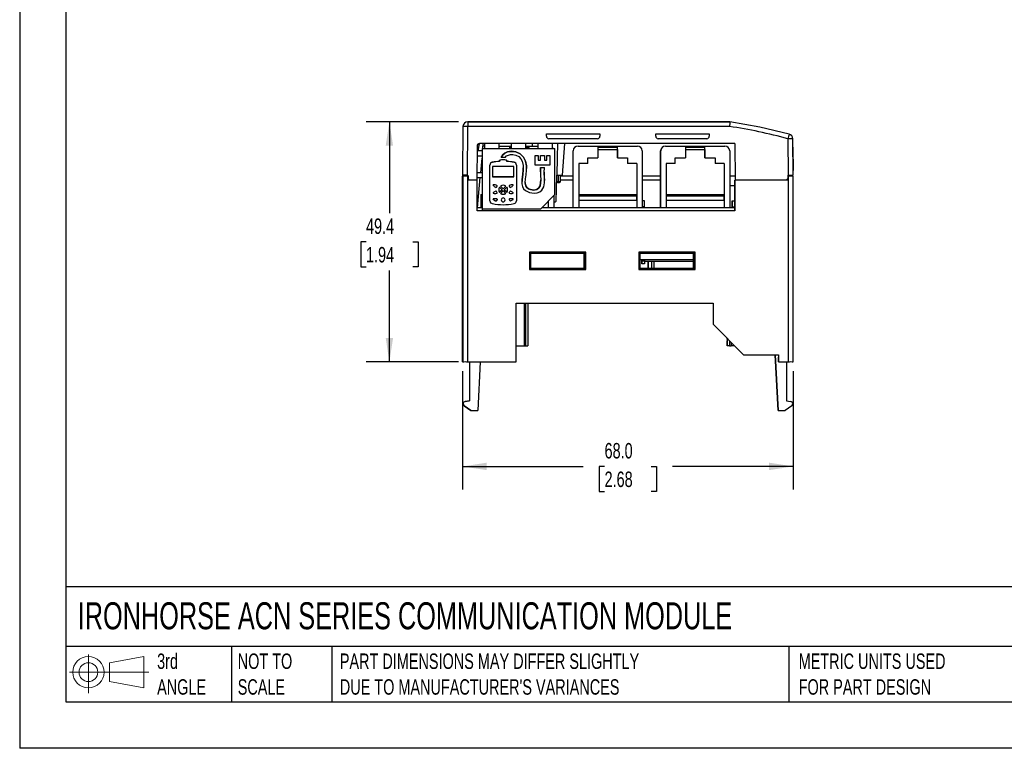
# Model space of a CAD drawing. Header units: millimetres. Extents: x 0 to 419, y 0 to 324.
# Tile 1 of 4: x 0 to 203, y 0 to 150. Entities that reach past the tile are written whole.
import ezdxf

# ---------------------------------------------------------------- set-up
doc = ezdxf.new("R2010")
doc.units = ezdxf.units.MM
doc.header["$LTSCALE"] = 1.5
doc.linetypes.add('CENTERX2', pattern=[20.32, 12.7, -2.54, 2.54, -2.54])
doc.layers.add('DIMENSIONS', color=140, linetype='Continuous', lineweight=25)
doc.layers.add('TEXT', color=140, linetype='Continuous', lineweight=25)
doc.layers.add('SLD-DEFPOINTS', color=7, linetype='Continuous')
doc.styles.add('SLDTEXTSTYLE0', font='TXT', dxfattribs={"width": 0.7})
doc.dimstyles.new('SLDDIMSTYLE0', dxfattribs={"dimtxt": 3.237012, "dimasz": 4.953, "dimexe": 0, "dimexo": 0.0625, "dimgap": 0.809253, "dimtad": 0, "dimtih": 1, "dimtoh": 1, "dimdec": 1, "dimrnd": 1e-09, "dimzin": 4, "dimdsep": 46, "dimtxsty": 'SLDTEXTSTYLE0', "dimsah": 1, "dimcen": 0.09, "dimadec": 0, "dimazin": 1, "dimtfac": 1, "dimtdec": 1, "dimtofl": 0, "dimtmove": 0, "dimatfit": 3, "dimfxl": 0, "dimfrac": 2, "dimtolj": 1, "dimtzin": 12, "dimarcsym": 0})
doc.dimstyles.new('SLDDIMSTYLE1', dxfattribs={"dimtxt": 3.237012, "dimasz": 4.953, "dimexe": 0, "dimexo": 0.0625, "dimgap": 0.809253, "dimtad": 0, "dimtih": 1, "dimtoh": 1, "dimdec": 1, "dimrnd": 1e-09, "dimzin": 12, "dimdsep": 46, "dimtxsty": 'SLDTEXTSTYLE0', "dimsah": 1, "dimcen": 0.09, "dimadec": 0, "dimazin": 3, "dimtfac": 1, "dimtdec": 1, "dimtofl": 0, "dimtmove": 0, "dimatfit": 3, "dimfxl": 0, "dimfrac": 2, "dimtolj": 1, "dimtzin": 12, "dimarcsym": 0})

# ---------------------------------------------------------------- blocks, each defined once
blk = doc.blocks.new('Block11')
at = {"color": 7, "linetype": 'Continuous', "lineweight": 18}
for p, q in [((3.88, 7.97), (3.88, 0)), ((8.22, 6.25), (15.26, 7.55)), ((8.22, 2.39), (8.22, 6.25)), ((15.26, 7.55), (15.26, 1.1)), ((0, 4.32), (16.31, 4.32)), ((8.22, 2.39), (15.26, 1.1))]:
    blk.add_line(p, q, dxfattribs=at)
for radius in [3.23, 1.93]:
    blk.add_circle((3.88, 4.32), radius, dxfattribs=at)
blk = doc.blocks.new('Block12')
at = {"layer": 'SLD-DEFPOINTS'}
blk.add_blockref('Block11', (0, 0), dxfattribs=at)
blk = doc.blocks.new('_D')
at = {"layer": 'DIMENSIONS'}
for p, q in [((91.14, 77.5), (91.14, 53.18)), ((159.16, 77.5), (159.16, 53.18)), ((91.14, 57.94), (115.96, 57.95)), ((120.34, 57.95), (119.25, 57.95)), ((119.25, 57.95), (119.25, 52.8)), ((129.96, 57.95), (131.05, 57.95)), ((131.05, 57.95), (131.05, 52.8)), ((159.16, 57.95), (134.35, 57.95)), ((119.25, 52.8), (120.34, 52.8)), ((131.05, 52.8), (129.96, 52.8))]:
    blk.add_line(p, q, dxfattribs=at)
for points in [[(91.14, 57.94), (96.09, 57.18), (96.09, 58.71)], [(159.16, 57.95), (154.21, 58.71), (154.21, 57.18)]]:
    blk.add_solid(points, dxfattribs=at)
at = {"layer": 'DIMENSIONS', "char_height": 3.175, "attachment_point": 1, "style": 'SLDTEXTSTYLE0'}
for s, insert in [('68.0', (120.34, 62.76)), ('2.68', (120.34, 56.89))]:
    blk.add_mtext(s, dxfattribs=dict(at, insert=insert))
blk = doc.blocks.new('_D_1')
at = {"layer": 'DIMENSIONS'}
for p, q in [((90.31, 128.81), (71.31, 128.81)), ((76.07, 128.81), (76.07, 109.97)), ((71.26, 104.11), (70.17, 104.11)), ((70.17, 104.11), (70.17, 98.96)), ((80.88, 104.11), (81.97, 104.11)), ((81.97, 104.11), (81.97, 98.96)), ((70.17, 98.96), (71.26, 98.96)), ((76.07, 79.41), (76.07, 98.24)), ((81.97, 98.96), (80.88, 98.96)), ((90.26, 79.41), (71.31, 79.41))]:
    blk.add_line(p, q, dxfattribs=at)
for points in [[(76.07, 128.81), (75.31, 123.85), (76.83, 123.85)], [(76.07, 79.41), (76.83, 84.36), (75.31, 84.36)]]:
    blk.add_solid(points, dxfattribs=at)
at = {"layer": 'DIMENSIONS', "char_height": 3.175, "attachment_point": 1, "style": 'SLDTEXTSTYLE0'}
for s, insert in [('49.4', (71.26, 108.92)), ('1.94', (71.26, 103.05))]:
    blk.add_mtext(s, dxfattribs=dict(at, insert=insert))

msp = doc.modelspace()

# ---------------------------------------------------------------- linework, layer by layer
at = {"color": 7, "linetype": 'Continuous'}
for p in [(0, 323.85), (419.1, 0)]:
    msp.add_line(p, (0, 0), dxfattribs=at)
for p, q in [((91.21, 127.81), (91.13, 117.81)), ((92.13, 117.81), (92.21, 127.82)), ((92.21, 128.81), (92.21, 127.82)), ((92.21, 128.81), (146.13, 128.81)), ((146.13, 128.81), (92.21, 128.81)), ((146.05, 127.82), (92.21, 127.82)), ((108.38, 125.81), (108.38, 126.31)), ((108.38, 126.31), (119.38, 126.31)), ((119.38, 126.31), (119.38, 125.81)), ((130.88, 125.81), (130.88, 126.31)), ((130.88, 126.31), (141.88, 126.31)), ((141.88, 126.31), (141.88, 125.81)), ((94.11, 123.81), (94.04, 116.81)), ((94.51, 124.29), (94.24, 122.81)), ((147.14, 124.31), (94.61, 124.31)), ((95.3, 123.31), (95.39, 124.31)), ((95.63, 123.81), (95.34, 123.81)), ((95.63, 124.31), (95.63, 123.31)), ((98.63, 123.31), (98.63, 124.31)), ((98.63, 123.81), (101.13, 123.81)), ((100.79, 123.66), (100.79, 123.31)), ((100.79, 123.66), (101.13, 123.66)), ((101.13, 124.31), (101.13, 123.31)), ((104.13, 123.31), (104.13, 124.31)), ((104.13, 123.81), (106.63, 123.81)), ((104.13, 123.66), (104.79, 123.66)), ((104.79, 123.31), (104.79, 123.66)), ((105.53, 123.81), (105.52, 124.31)), ((106.63, 124.31), (106.63, 123.31)), ((118.88, 125.31), (108.88, 125.31)), ((109.63, 123.31), (109.63, 124.31)), ((112.1, 124.31), (111.6, 117.81)), ((114.88, 123.81), (114.89, 123.81)), ((114.89, 123.81), (127.09, 123.81)), ((118.99, 123.66), (122.99, 123.66)), ((118.99, 123.66), (118.99, 121.41)), ((122.99, 121.41), (122.99, 123.66)), ((141.38, 125.31), (131.38, 125.31)), ((132.88, 123.81), (132.89, 123.81)), ((132.89, 123.81), (145.09, 123.81)), ((136.99, 123.66), (140.99, 123.66)), ((136.99, 123.66), (136.99, 121.41)), ((140.99, 121.41), (140.99, 123.66)), ((147.14, 124.31), (147.21, 116.81)), ((158.06, 125.28), (158.13, 117.81)), ((159.13, 117.81), (159.06, 125.28)), ((94.09, 121.81), (95.13, 121.81)), ((95.13, 122.81), (94.1, 122.81)), ((95.13, 123.31), (110.13, 123.31)), ((95.13, 123.31), (95.13, 110.81)), ((101.13, 123.47), (100.79, 123.47)), ((104.79, 123.47), (104.13, 123.47)), ((104.79, 123.31), (104.79, 123.47)), ((106.06, 119.88), (106.06, 121.88)), ((106.06, 121.88), (106.66, 121.88)), ((106.06, 121.88), (106.66, 121.88)), ((106.66, 121.88), (106.66, 120.88)), ((107.16, 121.88), (107.96, 121.88)), ((107.16, 120.88), (107.16, 121.88)), ((107.16, 121.88), (107.96, 121.88)), ((107.96, 121.88), (107.96, 120.88)), ((108.46, 121.88), (109.06, 121.88)), ((108.46, 120.88), (108.46, 121.88)), ((108.46, 121.88), (109.06, 121.88)), ((109.06, 121.88), (109.06, 119.88)), ((110.13, 113.81), (110.13, 123.31)), ((113.89, 122.81), (113.88, 122.81)), ((113.88, 111.11), (113.88, 122.81)), ((113.89, 111.11), (113.89, 122.81)), ((122.99, 123.47), (118.99, 123.47)), ((118.99, 123.11), (122.99, 123.11)), ((122.99, 123.11), (122.99, 123.47)), ((122.99, 123.11), (122.99, 121.41)), ((128.09, 122.81), (128.09, 111.11)), ((131.89, 122.81), (131.88, 122.81)), ((131.88, 111.11), (131.88, 122.81)), ((131.89, 111.11), (131.89, 122.81)), ((140.99, 123.47), (136.99, 123.47)), ((136.99, 123.11), (140.99, 123.11)), ((140.99, 123.11), (140.99, 123.47)), ((140.99, 123.11), (140.99, 121.41)), ((146.09, 122.81), (146.09, 111.11)), ((159.08, 123.56), (159.12, 118.78)), ((94.86, 118.31), (95.13, 121.32)), ((96.76, 112.54), (96.76, 119.89)), ((97.25, 120.45), (97.25, 120.46)), ((97.29, 119.58), (97.29, 117.46)), ((98.71, 120.66), (98.71, 120.8)), ((98.71, 120.66), (98.71, 120.65)), ((98.79, 120.81), (98.79, 120.87)), ((98.79, 120.81), (98.79, 120.8)), ((99.87, 121.44), (99.07, 121.44)), ((100.17, 120.87), (100.17, 120.81)), ((100.17, 120.8), (100.17, 120.81)), ((100.25, 120.8), (100.25, 120.66)), ((100.25, 120.65), (100.25, 120.66)), ((101.67, 117.46), (101.67, 119.58)), ((101.71, 120.45), (101.71, 120.46)), ((102.21, 119.88), (102.21, 112.57)), ((109.06, 119.88), (106.06, 119.88)), ((106.66, 120.88), (107.16, 120.88)), ((106.66, 120.88), (107.16, 120.88)), ((106.66, 120.88), (106.66, 120.88)), ((107.16, 120.88), (107.16, 120.88)), ((107.96, 120.88), (108.46, 120.88)), ((107.96, 120.88), (108.46, 120.88)), ((107.96, 120.88), (107.96, 120.88)), ((108.46, 120.88), (108.46, 120.88)), ((116.89, 120.21), (115.03, 120.21)), ((115.03, 120.21), (115.03, 111.11)), ((116.89, 121.41), (118.99, 121.41)), ((116.89, 120.21), (116.89, 121.41)), ((122.99, 121.41), (125.09, 121.41)), ((122.99, 121.41), (122.99, 121.41)), ((125.09, 121.41), (125.09, 120.21)), ((125.09, 121.41), (125.09, 120.21)), ((126.95, 120.21), (125.09, 120.21)), ((125.09, 120.21), (125.09, 120.21)), ((126.95, 120.21), (126.95, 111.11)), ((126.95, 120.21), (126.95, 113.76)), ((134.89, 120.21), (133.03, 120.21)), ((133.03, 120.21), (133.03, 111.11)), ((134.89, 121.41), (136.99, 121.41)), ((134.89, 120.21), (134.89, 121.41)), ((140.99, 121.41), (143.09, 121.41)), ((140.99, 121.41), (140.99, 121.41)), ((143.09, 121.41), (143.09, 120.21)), ((143.09, 121.41), (143.09, 120.21)), ((144.95, 120.21), (143.09, 120.21)), ((143.09, 120.21), (143.09, 120.21)), ((144.95, 120.21), (144.95, 111.11)), ((144.95, 120.21), (144.95, 113.75)), ((91.07, 117.61), (91.07, 93.21)), ((91.16, 117.61), (91.07, 117.61)), ((92.13, 117.81), (91.13, 117.81)), ((91.16, 117.61), (91.16, 79.41)), ((92.23, 117.81), (92.13, 117.81)), ((92.16, 117.61), (92.16, 79.41)), ((92.26, 117.61), (92.16, 117.61)), ((92.23, 117.81), (92.23, 117.61)), ((92.26, 117.61), (92.26, 116.81)), ((95.13, 118.31), (94.06, 118.31)), ((103.63, 119.3), (103.63, 119.31)), ((107.16, 119.38), (107.96, 119.38)), ((107.16, 119.38), (107.16, 119.38)), ((107.16, 119.38), (107.96, 119.38)), ((107.92, 118.4), (107.92, 118.4)), ((110.48, 117.61), (110.45, 117.61)), ((110.46, 117.81), (110.51, 117.81)), ((110.48, 117.81), (110.48, 116.51)), ((110.51, 117.81), (110.88, 117.81)), ((110.88, 117.81), (111.6, 117.81)), ((110.88, 116.51), (110.88, 117.81)), ((111.28, 116.51), (111.28, 117.81)), ((113.88, 117.61), (111.28, 117.61)), ((131.88, 117.61), (128.09, 117.61)), ((147.2, 117.61), (146.09, 117.61)), ((158.13, 117.81), (158.03, 117.81)), ((158.03, 117.81), (158.03, 117.11)), ((158.06, 117.61), (158.03, 117.61)), ((158.06, 117.61), (158.06, 116.81)), ((158.16, 117.61), (158.06, 117.61)), ((158.13, 117.81), (159.13, 117.81)), ((158.16, 79.41), (158.16, 117.61)), ((159.16, 79.41), (159.16, 117.61)), ((92.53, 116.81), (92.26, 117.07)), ((94.16, 116.81), (92.26, 116.81)), ((94.05, 117.31), (95.13, 117.31)), ((94.16, 110.51), (94.16, 116.81)), ((94.23, 111.11), (94.78, 117.31)), ((97.29, 117.45), (97.29, 117.46)), ((97.45, 115.77), (97.45, 115.77)), ((98.23, 115.56), (98.23, 115.57)), ((98.24, 115.6), (98.24, 115.61)), ((99.48, 115.04), (98.94, 115.58)), ((98.94, 115.58), (98.94, 115.57)), ((98.94, 115.57), (99.48, 115.03)), ((100.01, 115.58), (99.48, 115.04)), ((99.48, 115.03), (100.01, 115.57)), ((100.01, 115.57), (100.01, 115.58)), ((100.72, 115.61), (100.72, 115.6)), ((100.73, 115.56), (100.73, 115.57)), ((101.51, 115.79), (101.51, 115.8)), ((101.51, 115.77), (101.51, 115.77)), ((101.67, 117.46), (101.67, 117.45)), ((104, 116.28), (104, 116.27)), ((107.21, 116.83), (107.21, 116.84)), ((110.48, 116.81), (110.43, 116.81)), ((110.48, 116.51), (110.88, 116.51)), ((110.68, 116.31), (110.88, 116.31)), ((110.68, 116.31), (110.88, 116.31)), ((110.88, 116.51), (110.88, 116.31)), ((110.88, 116.51), (111.28, 116.51)), ((110.88, 116.31), (111.08, 116.31)), ((113.88, 116.81), (111.28, 116.81)), ((131.88, 116.81), (128.09, 116.81)), ((147.16, 115.61), (146.09, 115.61)), ((147.16, 116.81), (147.16, 110.51)), ((158.06, 116.81), (147.16, 116.81)), ((147.16, 116.81), (147.16, 116.81)), ((147.16, 110.51), (147.16, 116.81)), ((158.03, 117.11), (157.73, 116.81)), ((158.03, 116.81), (158.03, 117.11)), ((94.86, 113.81), (94.86, 111.11)), ((94.86, 113.81), (95.13, 113.81)), ((97.43, 114.1), (97.43, 114.11)), ((97.91, 115.33), (97.91, 115.33)), ((98.08, 115.35), (98.08, 115.36)), ((98.17, 114.1), (98.17, 114.11)), ((98.23, 114.19), (98.23, 114.19)), ((98.56, 114.83), (98.56, 114.82)), ((98.73, 115.36), (99.27, 114.83)), ((99.27, 114.83), (98.73, 114.29)), ((98.73, 114.29), (99.27, 114.82)), ((98.73, 114.29), (98.73, 114.29)), ((98.94, 114.08), (99.48, 114.62)), ((98.94, 114.08), (98.94, 114.08)), ((99.27, 114.82), (99.27, 114.83)), ((99.48, 115.03), (99.48, 115.04)), ((99.48, 114.62), (100.01, 114.08)), ((99.69, 114.83), (100.23, 115.36)), ((100.23, 114.29), (99.69, 114.83)), ((99.69, 114.82), (99.69, 114.83)), ((99.69, 114.82), (100.23, 114.29)), ((100.01, 114.08), (100.01, 114.08)), ((100.23, 114.29), (100.23, 114.29)), ((100.4, 114.82), (100.4, 114.83)), ((100.73, 114.21), (100.84, 114.46)), ((100.73, 114.19), (100.73, 114.21)), ((100.73, 114.19), (100.73, 114.19)), ((100.79, 114.1), (100.79, 114.11)), ((100.88, 115.35), (100.88, 115.36)), ((101.05, 115.33), (101.05, 115.33)), ((101.53, 114.1), (101.53, 114.11)), ((101.57, 114.15), (101.57, 114.16)), ((110.13, 113.81), (107.13, 110.81)), ((109.89, 113.57), (109.89, 111.11)), ((126.95, 113.76), (115.03, 113.76)), ((115.03, 113.54), (126.95, 113.54)), ((126.95, 113.54), (126.95, 113.76)), ((144.95, 113.75), (133.03, 113.76)), ((133.03, 113.54), (144.95, 113.54)), ((144.95, 113.54), (144.95, 113.75)), ((97.41, 112.84), (97.4, 112.85)), ((97.97, 112.52), (97.97, 112.53)), ((98.23, 112.82), (98.12, 112.58)), ((98.12, 112.57), (98.12, 112.58)), ((98.23, 112.85), (98.23, 112.82)), ((98.23, 112.84), (98.23, 112.85)), ((98.23, 112.82), (98.23, 112.82)), ((99.07, 112.73), (99.07, 112.73)), ((99.89, 112.73), (99.89, 112.73)), ((100.73, 112.85), (100.73, 112.84)), ((100.73, 112.84), (100.73, 112.82)), ((100.73, 112.82), (100.73, 112.82)), ((101.55, 112.84), (101.55, 112.85)), ((101.57, 112.88), (101.57, 112.88)), ((102.21, 112.56), (102.21, 112.57)), ((108.75, 112.43), (108.75, 111.11)), ((108.75, 112.43), (108.75, 111.11)), ((109.89, 112.31), (110.27, 112.31)), ((126.95, 112.61), (115.03, 112.61)), ((126.95, 112.61), (126.95, 111.11)), ((128.58, 112.51), (128.09, 112.51)), ((128.58, 111.31), (128.58, 112.51)), ((144.95, 112.61), (133.03, 112.61)), ((144.95, 112.61), (144.95, 111.11)), ((146.58, 112.51), (146.58, 111.31)), ((146.58, 112.51), (147.12, 112.51)), ((146.58, 112.24), (146.58, 112.51)), ((146.58, 112.51), (146.58, 112.24)), ((146.58, 111.31), (146.58, 112.51)), ((146.58, 112.51), (146.58, 112.51)), ((146.58, 111.11), (146.58, 112.24)), ((146.58, 112.24), (146.58, 111.11)), ((146.58, 112.24), (146.58, 112.24)), ((147.12, 111.31), (147.12, 112.51)), ((91.15, 106.81), (91.15, 109.81)), ((91.15, 109.81), (91.15, 109.81)), ((91.15, 109.81), (91.15, 106.81)), ((95.13, 111.11), (94.16, 111.11)), ((147.16, 110.51), (94.16, 110.51)), ((107.13, 110.81), (95.13, 110.81)), ((95.16, 110.81), (95.16, 110.51)), ((147.16, 111.11), (107.43, 111.11)), ((109.89, 111.11), (108.75, 111.11)), ((115.03, 111.11), (113.89, 111.11)), ((128.09, 111.11), (126.95, 111.11)), ((128.58, 111.31), (128.09, 111.31)), ((128.58, 111.11), (128.58, 111.31)), ((133.03, 111.11), (131.89, 111.11)), ((146.09, 111.11), (144.95, 111.11)), ((146.58, 111.31), (147.12, 111.31)), ((146.58, 111.31), (146.58, 111.11)), ((146.58, 111.11), (146.58, 111.31)), ((147.12, 111.11), (147.12, 111.31)), ((91.15, 106.81), (91.15, 106.81)), ((116.46, 102.01), (104.87, 102.01)), ((104.87, 102.01), (104.87, 98.42)), ((105.16, 101.71), (104.87, 102.01)), ((105.16, 98.71), (105.16, 101.71)), ((116.16, 101.71), (105.16, 101.71)), ((116.16, 101.71), (116.46, 102.01)), ((116.16, 101.71), (116.16, 98.71)), ((116.16, 98.71), (116.16, 101.71)), ((116.46, 98.42), (116.46, 102.01)), ((138.96, 102.01), (127.37, 102.01)), ((127.37, 102.01), (127.37, 98.42)), ((127.66, 101.71), (127.37, 102.01)), ((127.66, 98.71), (127.66, 101.71)), ((138.66, 101.71), (127.66, 101.71)), ((138.66, 101.71), (138.96, 102.01)), ((138.66, 101.71), (138.66, 98.71)), ((138.66, 98.71), (138.66, 101.71)), ((138.96, 98.42), (138.96, 102.01)), ((127.66, 100.51), (138.66, 100.51)), ((128.04, 100.51), (128.04, 100.11)), ((128.04, 100.11), (128.04, 100.51)), ((128.57, 100.11), (128.04, 100.11)), ((128.04, 100.11), (128.04, 99.61)), ((128.04, 99.61), (128.04, 100.11)), ((128.04, 100.11), (128.04, 100.11)), ((128.04, 100.11), (128.04, 100.11)), ((128.04, 99.61), (128.04, 99.61)), ((128.58, 99.61), (128.04, 99.61)), ((128.57, 100.51), (128.57, 100.11)), ((128.57, 100.51), (128.57, 100.11)), ((128.57, 100.11), (138.66, 100.11)), ((128.57, 100.11), (128.57, 100.11)), ((128.58, 100.11), (128.58, 99.61)), ((129.29, 100.11), (129.29, 98.71)), ((129.29, 98.71), (129.29, 100.11)), ((130.06, 98.71), (130.06, 100.11)), ((130.55, 98.71), (130.55, 100.11)), ((105.16, 98.71), (104.87, 98.42)), ((104.87, 98.42), (116.46, 98.42)), ((105.16, 98.71), (116.16, 98.71)), ((116.16, 98.71), (116.46, 98.42)), ((127.66, 98.71), (127.37, 98.42)), ((127.37, 98.42), (138.96, 98.42)), ((127.66, 98.71), (138.66, 98.71)), ((138.66, 98.71), (138.96, 98.42)), ((91.14, 93.21), (91.07, 93.21)), ((91.14, 79.41), (91.14, 93.21)), ((102.16, 91.51), (142.66, 91.51)), ((102.16, 79.41), (102.16, 91.51)), ((103.77, 91.51), (103.77, 82.71)), ((104.07, 91.51), (104.07, 82.71)), ((104.57, 91.51), (104.57, 82.71)), ((142.66, 91.51), (142.66, 87.16)), ((142.66, 91.51), (142.66, 87.16)), ((91.14, 89.16), (91.14, 79.41)), ((91.14, 89.16), (91.14, 89.16)), ((91.15, 80.38), (91.14, 89.16)), ((91.15, 79.41), (91.15, 89.16)), ((91.15, 89.16), (91.15, 80.38)), ((91.15, 89.16), (91.15, 89.16)), ((91.15, 86.9), (91.15, 87.61)), ((91.15, 87.61), (91.15, 87.61)), ((91.15, 87.61), (91.15, 86.9)), ((142.66, 87.16), (148.91, 80.91)), ((142.66, 87.16), (148.91, 80.91)), ((142.66, 87.16), (142.66, 87.16)), ((91.15, 86.9), (91.15, 86.9)), ((91.15, 86.61), (91.15, 86.61)), ((91.15, 84.9), (91.15, 85.61)), ((91.15, 85.61), (91.15, 85.61)), ((91.15, 85.61), (91.15, 84.9)), ((91.15, 84.9), (91.15, 84.9)), ((91.15, 84.61), (91.15, 84.61)), ((91.15, 82.9), (91.15, 83.61)), ((91.15, 83.61), (91.15, 83.61)), ((91.15, 83.61), (91.15, 82.9)), ((145.57, 84.25), (145.57, 82.71)), ((145.57, 82.71), (145.57, 83.73)), ((146.07, 83.75), (146.07, 82.71)), ((146.37, 83.45), (146.37, 82.71)), ((91.15, 82.9), (91.15, 82.9)), ((91.15, 82.61), (91.15, 82.61)), ((91.15, 80.9), (91.15, 81.61)), ((91.15, 81.61), (91.15, 81.61)), ((91.15, 81.61), (91.15, 80.9)), ((102.16, 82.71), (103.77, 82.71)), ((103.77, 82.71), (104.07, 82.71)), ((104.07, 82.71), (104.57, 82.71)), ((146.07, 82.71), (145.57, 82.71)), ((145.57, 82.71), (145.57, 82.71)), ((146.07, 82.71), (146.37, 82.71)), ((147.11, 82.71), (146.37, 82.71)), ((91.14, 79.41), (91.14, 79.41)), ((91.15, 79.41), (91.14, 79.41)), ((91.15, 80.9), (91.15, 80.9)), ((91.15, 80.61), (91.15, 80.61)), ((91.15, 80.38), (91.15, 80.38)), ((91.15, 79.41), (91.15, 79.41)), ((91.15, 79.41), (91.16, 79.41)), ((91.15, 79.41), (91.15, 79.41)), ((92.16, 79.41), (102.16, 79.41)), ((92.55, 79.41), (92.55, 71.41)), ((92.55, 79.41), (92.55, 71.41)), ((94.77, 79.41), (94.25, 69.41)), ((148.91, 80.91), (156.16, 80.91)), ((148.91, 80.91), (148.91, 80.91)), ((156.05, 69.41), (155.44, 80.91)), ((155.44, 80.91), (156.05, 69.41)), ((156.05, 69.41), (155.45, 80.91)), ((155.45, 80.91), (156.05, 69.41)), ((156.16, 80.91), (156.16, 79.41)), ((156.16, 80.91), (156.16, 80.41)), ((156.16, 79.41), (156.16, 80.41)), ((156.16, 80.41), (156.16, 80.41)), ((156.16, 79.41), (158.16, 79.41)), ((156.16, 79.41), (156.16, 79.41)), ((157.75, 79.41), (157.75, 71.41)), ((91.69, 71.31), (92.55, 71.41)), ((92.55, 71.41), (91.69, 71.31)), ((91.69, 71.31), (91.69, 71.31)), ((92.55, 71.41), (92.55, 71.41)), ((157.75, 71.41), (158.61, 71.31)), ((91.25, 70.81), (91.25, 70.81)), ((91.45, 70.41), (91.45, 70.41)), ((92.8, 69.41), (91.45, 70.41)), ((91.45, 70.41), (92.8, 69.41)), ((92.8, 69.41), (94.25, 69.41)), ((92.8, 69.41), (92.8, 69.41)), ((156.05, 69.41), (157.5, 69.41)), ((156.05, 69.41), (156.05, 69.41)), ((156.05, 69.41), (156.05, 69.41)), ((156.05, 69.41), (156.05, 69.41)), ((158.85, 70.41), (157.5, 69.41))]:
    msp.add_line(p, q)
at = {"flags": 128}
for points in [[(146.13, 128.81), (146.12, 128.73), (146.11, 128.52), (146.09, 128.25), (146.07, 128.06), (146.05, 127.82)], [(158.33, 126.23), (152.27, 127.71), (146.13, 128.81)], [(91.18, 123.81), (91.18, 123.81), (91.18, 123.79), (91.18, 123.73), (91.18, 123.66), (91.18, 123.56)], [(110.63, 124.31), (110.58, 121.48), (110.51, 117.81)], [(107.16, 119.38), (107.13, 118.63), (107.18, 117.75), (107.21, 116.85), (107.18, 116.21), (107.06, 115.65), (106.83, 115.19), (106.44, 114.89), (105.8, 114.76), (105.1, 114.85), (104.67, 115.02), (104.33, 115.28), (104.12, 115.6), (104, 116.27), (104.08, 117.05), (104.2, 117.88), (104.29, 118.84), (104.27, 119.76), (104.09, 120.71), (103.69, 121.53), (103.01, 122.17), (102.11, 122.59), (101.22, 122.72), (100.35, 122.6), (99.83, 122.36), (99.39, 121.98), (99.07, 121.44)], [(99.07, 121.44), (99.39, 121.97), (99.83, 122.35), (100.35, 122.59), (101.22, 122.71), (102.11, 122.58), (103.01, 122.17), (103.69, 121.53), (104.09, 120.71), (104.27, 119.75), (104.27, 119.18)], [(99.87, 121.44), (100.18, 121.76), (100.56, 121.96), (100.99, 122.06), (101.44, 122.07), (102.1, 121.92), (102.69, 121.62), (103.14, 121.19), (103.42, 120.66), (103.6, 119.83), (103.62, 118.9), (103.52, 117.93), (103.4, 116.95), (103.35, 116.03), (103.43, 115.48), (103.65, 115.01), (104.05, 114.63), (104.89, 114.26), (105.87, 114.14), (106.5, 114.2), (107.05, 114.4), (107.46, 114.72), (107.83, 115.4), (107.97, 116.26), (107.97, 117.22), (107.92, 118.36), (107.96, 119.38)], [(109.63, 123.48), (109.72, 123.36), (109.76, 123.31)], [(101.67, 119.58), (101.12, 119.58), (100.57, 119.58), (100.03, 119.58), (99.48, 119.58), (98.93, 119.58), (98.39, 119.58), (97.84, 119.58), (97.29, 119.58)], [(103.36, 116.28), (103.4, 116.94), (103.52, 117.92), (103.62, 118.9), (103.61, 119.3)], [(107.14, 118.47), (107.13, 118.62), (107.16, 119.38)], [(107.92, 118.4), (107.95, 117.56), (107.97, 116.75)], [(110.46, 117.81), (110.39, 114.84), (110.34, 112.51)], [(101.67, 117.46), (101.12, 117.46), (100.57, 117.46), (100.03, 117.46), (99.48, 117.46), (98.93, 117.46), (98.39, 117.46), (97.84, 117.46), (97.29, 117.46)], [(97.29, 117.45), (97.84, 117.45), (98.39, 117.45), (98.93, 117.45), (99.48, 117.45), (100.03, 117.45), (100.57, 117.45), (101.12, 117.45), (101.67, 117.45)], [(97.45, 115.77), (97.45, 115.79), (97.45, 115.8)], [(101.51, 115.77), (101.51, 115.78), (101.51, 115.79)], [(104.01, 116.27), (104.01, 116.11), (104.12, 115.59), (104.33, 115.27), (104.67, 115.02), (105.1, 114.85), (105.8, 114.76), (106.44, 114.88), (106.83, 115.19), (107.06, 115.64), (107.18, 116.21), (107.21, 116.83)], [(94.86, 113.81), (94.86, 112.89), (94.86, 111.97), (94.86, 111.11)], [(126.95, 112.61), (126.95, 112.76), (126.95, 112.91), (126.95, 113.05), (126.95, 113.18), (126.95, 113.3), (126.95, 113.4), (126.95, 113.48), (126.95, 113.54)], [(144.95, 112.61), (144.95, 112.76), (144.95, 112.91), (144.95, 113.05), (144.95, 113.18), (144.95, 113.3), (144.95, 113.4), (144.95, 113.48), (144.95, 113.54)], [(110.34, 112.51), (110.3, 112.4), (110.27, 112.31)], [(91.14, 89.16), (91.14, 89.26), (91.14, 89.33), (91.14, 89.39), (91.14, 89.41), (91.14, 89.39), (91.14, 89.33), (91.14, 89.26), (91.14, 89.16)], [(91.15, 89.16), (91.15, 89.26), (91.15, 89.33), (91.15, 89.39), (91.15, 89.41), (91.15, 89.39), (91.15, 89.33), (91.15, 89.26), (91.15, 89.16)], [(145.57, 84.12), (145.57, 84.24), (145.57, 84.25)]]:
    msp.add_lwpolyline(points, dxfattribs=at)
for centre, radius, start, end in [((92.21, 127.81), 1, 90, 179.5015), ((91.84, 113.49), 14.34, 88.5015, 92.4985), ((131.48, 29.23), 99.67, 74.53, 81.5902), ((108.88, 125.81), 0.5, 180, 270), ((118.88, 125.81), 0.5, 270, 0), ((131.38, 125.81), 0.5, 180, 270), ((141.38, 125.81), 0.5, 270, 360), ((208.73, 111.51), 52.5, 163.7222, 164.7951), ((158.06, 125.27), 1, 0.5, 74.5302), ((94.61, 123.81), 0.5, 90, 179.5), ((-7.87, 123.63), 112.67, 359.9186, 0.0168), ((114.88, 122.81), 1, 90, 180), ((114.89, 122.81), 1, 90, 180), ((10.33, 123.63), 112.67, 359.9186, 0.0168), ((127.09, 122.81), 1, 360, 90), ((132.88, 122.81), 1, 90, 180), ((132.89, 122.81), 1, 90, 180), ((28.33, 123.63), 112.67, 359.9186, 0.0168), ((145.09, 122.81), 1, 360, 90), ((158.44, 110.95), 14.34, 87.5015, 91.4985), ((97.33, 119.89), 0.578, 98.2317, 179.9965), ((97.33, 119.88), 0.578, 98.2317, 179.9965), ((99.49, 109.56), 11.13, 93.9769, 101.581), ((99.49, 109.55), 11.13, 93.9769, 101.581), ((99.53, 103.75), 17.07, 92.4983, 92.7562), ((99.53, 103.74), 17.07, 92.4983, 92.7562), ((99.48, 118.52), 2.45, 73.597, 106.3282), ((99.48, 118.51), 2.45, 73.597, 106.3282), ((99.43, 103.75), 17.07, 87.2438, 87.5017), ((99.43, 103.74), 17.07, 87.2438, 87.5017), ((99.48, 109.56), 11.13, 78.419, 86.0237), ((99.48, 109.55), 11.13, 78.419, 86.0237), ((101.63, 119.89), 0.578, 0.0035, 81.7683), ((101.63, 119.88), 0.578, 0.0035, 81.7683), ((101.63, 119.89), 0.578, 358.7858, 0), ((91.63, -236.59), 354.39, 89.9192, 90.0808), ((91.66, 89.96), 27.65, 88.9629, 91.0371), ((158.66, 90.08), 27.53, 88.9602, 91.0398), ((97.49, 115.8), 0.0461, 88.0016, 179.9954), ((97.49, 115.79), 0.0461, 180.0003, 212.4345), ((98.57, 116.48), 1.33, 212.3572, 240.0947), ((98.57, 116.48), 1.33, 212.4345, 240.0947), ((97.43, 113.98), 1.87, 66.082, 88.0062), ((97.51, 115.91), 0.79, 315.762, 334.7026), ((97.51, 115.9), 0.79, 315.762, 334.7026), ((98.15, 115.61), 0.0844, 0.0021, 66.0844), ((98.15, 115.61), 0.0844, 334.7026, 359.9999), ((98.15, 115.6), 0.0844, 334.7026, 359.9999), ((99.48, 114.83), 0.919, 54.3977, 125.6023), ((100.81, 115.61), 0.0844, 113.9141, 205.2955), ((100.81, 115.6), 0.0844, 180.0001, 205.2975), ((101.44, 115.91), 0.79, 205.2974, 224.238), ((101.44, 115.9), 0.79, 205.2974, 224.238), ((101.53, 113.98), 1.87, 91.9397, 113.918), ((100.39, 116.48), 1.33, 299.9053, 327.5655), ((100.39, 116.48), 1.33, 299.9053, 327.6428), ((101.47, 115.8), 0.0461, 0.0043, 89.8058), ((101.47, 115.8), 0.0461, 327.5655, 359.9997), ((110.68, 116.51), 0.2, 180, 270), ((111.08, 116.51), 0.2, 270, 0), ((97.44, 114.16), 0.0461, 134.1833, 179.9992), ((97.44, 114.16), 0.0461, 180.003, 256.4963), ((97.44, 114.15), 0.0461, 180.0032, 258.5712), ((98.33, 113.24), 1.33, 105.9752, 134.1839), ((97.8, 115.94), 1.87, 258.5164, 281.3076), ((97.8, 115.93), 1.87, 258.5676, 281.3076), ((97.98, 115.45), 0.138, 240.0942, 315.7604), ((97.98, 115.45), 0.138, 240.0942, 315.7604), ((98, 114.38), 0.138, 34.6344, 105.9769), ((97.47, 114.01), 0.789, 14.8688, 34.5026), ((98.15, 114.19), 0.0844, 281.304, 359.9968), ((98.15, 114.19), 0.0844, 281.304, 359.9968), ((98.15, 114.19), 0.0844, 0, 14.8687), ((99.48, 114.83), 0.919, 144.3878, 215.6122), ((99.48, 114.82), 0.919, 180.0004, 215.6119), ((99.48, 114.83), 0.919, 234.3977, 305.6023), ((99.48, 114.82), 0.919, 234.3977, 305.6023), ((99.48, 114.83), 0.919, 0.0004, 35.6119), ((99.48, 114.83), 0.919, 324.3881, 359.9996), ((99.48, 114.82), 0.919, 324.3881, 359.9996), ((100.81, 114.19), 0.0844, 180.0032, 258.696), ((100.81, 114.19), 0.0844, 180.0036, 258.6956), ((101.16, 115.94), 1.87, 258.6924, 281.4324), ((101.16, 115.93), 1.87, 258.6924, 281.4836), ((100.95, 114.38), 0.138, 74.0231, 145.5226), ((100.98, 115.45), 0.138, 224.2396, 299.9058), ((100.98, 115.45), 0.138, 224.2396, 299.9058), ((100.63, 113.24), 1.33, 45.7293, 74.0248), ((101.52, 114.16), 0.0461, 281.4288, 359.9968), ((101.52, 114.15), 0.0461, 283.5038, 359.997), ((101.52, 114.16), 0.0461, 0.0007, 43.3151), ((97.33, 112.54), 0.578, 180.0035, 261.7683), ((99.49, 122.88), 11.13, 258.419, 281.5162), ((97.44, 112.88), 0.0461, 101.4288, 179.9968), ((97.44, 112.88), 0.0461, 180.0007, 223.3151), ((97.44, 112.88), 0.0461, 180.0008, 225.8168), ((98.33, 113.8), 1.33, 225.7293, 254.0247), ((98.33, 113.79), 1.33, 225.8161, 254.0247), ((97.8, 111.1), 1.87, 78.6923, 101.4324), ((98, 112.66), 0.138, 254.023, 325.5226), ((98, 112.65), 0.138, 254.023, 325.3655), ((97.47, 113.02), 0.789, 325.4974, 345.131), ((98.15, 112.85), 0.0844, 0.0032, 78.6959), ((98.15, 112.84), 0.0844, 345.1311, 360), ((99.48, 112.73), 0.407, 0.007, 179.993), ((99.48, 112.73), 0.407, 180.007, 359.993), ((99.48, 112.73), 0.407, 180.007, 359.993), ((100.81, 112.85), 0.0844, 101.3028, 194.8654), ((101.49, 113.03), 0.789, 194.869, 214.5026), ((101.16, 111.1), 1.87, 78.5418, 101.3077), ((100.95, 112.66), 0.138, 214.6345, 285.977), ((100.63, 113.8), 1.33, 285.9753, 314.1839), ((101.52, 112.88), 0.0461, 0.0031, 77.5291), ((101.52, 112.88), 0.0461, 314.1832, 359.9992), ((101.52, 112.88), 0.0461, 315.0167, 359.9992), ((99.48, 122.9), 11.16, 281.4935, 281.6942), ((101.63, 112.54), 0.579, 281.6881, 359.9968), ((101.63, 112.54), 0.578, 0, 2.8447), ((101.63, 112.54), 0.578, 0, 2.8447), ((190.23, 86.83), 99.08, 179.9585, 180.1274), ((-7.93, 86.83), 99.08, 359.8726, 0.0415), ((-7.93, 84.83), 99.08, 359.8726, 0.0415), ((190.23, 84.83), 99.08, 179.9585, 180.1274), ((623.34, 84.09), 477.77, 179.9965, 180.0424), ((-7.93, 82.83), 99.08, 359.8726, 0.0415), ((190.23, 82.83), 99.08, 179.9585, 180.1274), ((-7.93, 80.83), 99.08, 359.8726, 0.0415), ((190.23, 80.83), 99.08, 179.9585, 180.1274), ((-239.12, 80.14), 330.27, 359.8726, 0.0415), ((421.42, 80.14), 330.27, 179.9585, 180.1274), ((91.66, 51.76), 27.65, 88.9629, 91.0371), ((158.66, 51.88), 27.53, 88.9602, 91.0398), ((91.75, 70.81), 0.5, 96.6487, 180), ((91.75, 70.81), 0.5, 96.6487, 180), ((158.55, 70.81), 0.5, 360, 83.3513), ((91.75, 70.81), 0.5, 180, 233.3793), ((91.75, 70.81), 0.5, 180, 233.3793), ((158.55, 70.81), 0.5, 306.6207, 0)]:
    msp.add_arc(centre, radius, start, end)
at = {"layer": 'TEXT'}
for p, q in [((9.52, 314.32), (9.52, 9.52)), ((409.57, 33.19), (9.52, 33.19)), ((409.57, 20.95), (9.52, 20.95)), ((43.57, 20.95), (43.57, 9.52)), ((64.26, 20.95), (64.26, 9.52)), ((158.23, 20.95), (158.23, 9.52)), ((9.52, 9.52), (409.57, 9.52))]:
    msp.add_line(p, q, dxfattribs=at)

# ---------------------------------------------------------------- block references
at = {"layer": 'SLD-DEFPOINTS'}
msp.add_blockref('Block12', (10.26, 11.33), dxfattribs=at)

# ---------------------------------------------------------------- texts
at = {"layer": 'TEXT', "linetype": 'CENTERX2', "lineweight": 18, "attachment_point": 1, "style": 'SLDTEXTSTYLE0'}
for s, insert, char_height in [('IRONHORSE ACN SERIES COMMUNICATION MODULE', (11.95, 30.02), 5.5562), ('3rd^JANGLE', (28.28, 19.49), 3.175), ('NOT TO^JSCALE', (44.86, 19.49), 3.175), ("PART DIMENSIONS MAY DIFFER SLIGHTLY ^JDUE TO MANUFACTURER'S VARIANCES", (65.87, 19.49), 3.175), ('METRIC UNITS USED ^JFOR PART DESIGN', (160.28, 19.49), 3.175)]:
    msp.add_mtext(s, dxfattribs=dict(at, insert=insert, char_height=char_height))

# ---------------------------------------------------------------- dimensions: what is measured, and where the dimension line sits
at = {"layer": 'DIMENSIONS'}
for base, p1, p2, angle, dimstyle, picture, middle in [((76.07, 128.81), (92.16, 79.41), (92.21, 128.81), 90, 'SLDDIMSTYLE1', '_D_1', (76.07, 104.11)), ((91.14, 57.94), (159.16, 79.41), (91.14, 79.41), 0.0007, 'SLDDIMSTYLE0', '_D', (125.15, 57.95))]:
    dim = msp.add_linear_dim(base=base, p1=p1, p2=p2, angle=angle, dimstyle=dimstyle, dxfattribs=at)
    dim.commit()
    dim.dimension.update_dxf_attribs({"geometry": picture, "text_midpoint": middle, "dimtype": 160})

doc.saveas('drawing.dxf')
